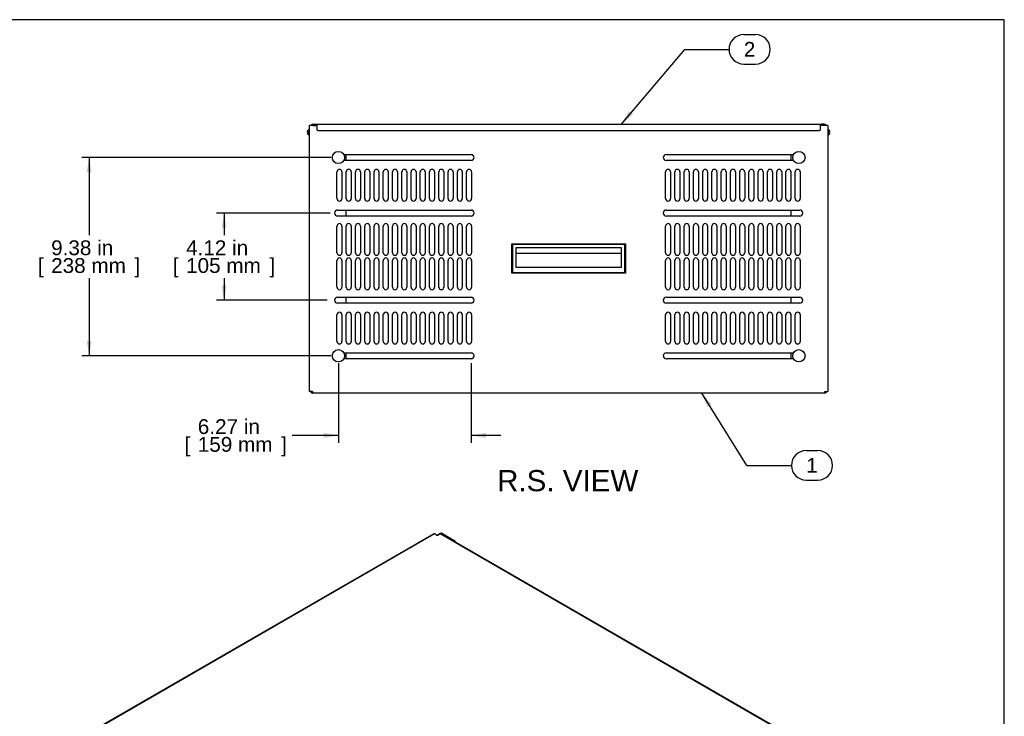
# Model space of a CAD drawing. Header units: inches. Extents: x 0 to 100, y 0 to 75.
# Tile 20 of 20: x 53 to 100, y 42 to 75. Entities that reach past the tile are written whole.
import ezdxf
from ezdxf.enums import TextEntityAlignment as Align

# ---------------------------------------------------------------- set-up
doc = ezdxf.new("R2010")
doc.units = ezdxf.units.IN
doc.header["$MEASUREMENT"] = 0
for name, color, linetype in [('COM57176-26', 7, 'Continuous'), ('COM57177-2', 7, 'Continuous'), ('COM57179-6S', 7, 'Continuous'), ('Default', 7, 'Continuous'), ('HAN13044', 7, 'Continuous'), ('SCS19417', 7, 'Continuous'), ('SCS19496', 7, 'Continuous')]:
    doc.layers.add(name, color=color, linetype=linetype)
doc.styles.add('SEACAD_Arial', font='arial.ttf')
doc.dimstyles.new('WEB', dxfattribs={"dimtxt": 0.7, "dimasz": 0.7, "dimexe": 0.35, "dimexo": 0.35, "dimgap": 0.175, "dimtad": 0, "dimtih": 1, "dimtoh": 1, "dimzin": 4, "dimdsep": 46, "dimtxsty": 'SEACAD_Arial', "dimblk1": '_SE_FILLED', "dimblk2": '_SE_FILLED', "dimsah": 1, "dimcen": 0.35, "dimadec": 0, "dimazin": 0, "dimtfac": 0.8, "dimtdec": 0, "dimtofl": 0, "dimtmove": 0, "dimatfit": 3, "dimfxl": 1, "dimtolj": 1, "dimtzin": 4, "dimarcsym": 0})

# ---------------------------------------------------------------- blocks, each defined once
blk = doc.blocks.new('SEANNOT_GROUP1')
at = {"layer": 'Default', "linetype": 'Continuous'}
blk.add_hatch(color=7, dxfattribs=at).paths.add_polyline_path([(86.106, 56.746), (85.635, 57.277), (85.909, 56.622)])
at = {"layer": 'Default', "color": 7, "linetype": 'Continuous'}
for p, q in [((90.575, 54.565), (91.123, 54.565)), ((87.775, 53.865), (89.875, 53.865)), ((90.575, 53.165), (91.123, 53.165))]:
    blk.add_line(p, q, dxfattribs=at)
blk.add_lwpolyline([(87.775, 53.865), (85.635, 57.277)], dxfattribs=at)
for centre, start, end in [((90.575, 53.865), 90, 270), ((91.123, 53.865), 270, 90)]:
    blk.add_arc(centre, 0.7, start, end, dxfattribs=at)
at = {"layer": 'Default', "color": 7, "linetype": 'Continuous', "style": 'SEACAD_Arial'}
blk.add_text('1', height=0.7, dxfattribs=at).set_placement((90.575, 54.215), align=Align.TOP_LEFT)
blk = doc.blocks.new('SEANNOT_GROUP2')
at = {"layer": 'Default', "linetype": 'Continuous'}
blk.add_hatch(color=7, dxfattribs=at).paths.add_polyline_path([(82.195, 70.609), (81.831, 69.999), (82.373, 70.458)])
at = {"layer": 'Default', "color": 7, "linetype": 'Continuous'}
for p, q in [((87.627, 74.235), (88.175, 74.235)), ((84.827, 73.535), (86.927, 73.535)), ((87.627, 72.835), (88.175, 72.835))]:
    blk.add_line(p, q, dxfattribs=at)
blk.add_lwpolyline([(84.827, 73.535), (81.831, 69.999)], dxfattribs=at)
for centre, start, end in [((87.627, 73.535), 90, 270), ((88.175, 73.535), 270, 90)]:
    blk.add_arc(centre, 0.7, start, end, dxfattribs=at)
at = {"layer": 'Default', "color": 7, "linetype": 'Continuous', "style": 'SEACAD_Arial'}
blk.add_text('2', height=0.7, dxfattribs=at).set_placement((87.627, 73.885), align=Align.TOP_LEFT)
blk = doc.blocks.new('SE5')
at = {"layer": 'COM57176-26', "color": 7, "linetype": 'Continuous'}
for p, q in [((67.096, 57.363), (67.096, 69.927)), ((67.182, 69.927), (67.096, 69.927)), ((67.447, 69.927), (67.182, 69.927)), ((91.51, 69.927), (91.246, 69.927)), ((91.596, 69.927), (91.51, 69.927)), ((91.596, 69.927), (91.596, 57.363)), ((68.718, 68.561), (74.737, 68.561)), ((83.956, 68.561), (89.975, 68.561)), ((74.737, 68.28), (68.718, 68.28)), ((89.975, 68.28), (83.956, 68.28)), ((68.4, 66.476), (68.4, 67.741)), ((68.635, 67.741), (68.635, 66.476)), ((68.838, 66.476), (68.838, 67.741)), ((69.073, 67.741), (69.073, 66.476)), ((69.275, 66.476), (69.275, 67.741)), ((69.51, 67.741), (69.51, 66.476)), ((69.713, 66.476), (69.713, 67.741)), ((69.948, 67.741), (69.948, 66.476)), ((70.15, 66.476), (70.15, 67.741)), ((70.385, 67.741), (70.385, 66.476)), ((70.588, 66.476), (70.588, 67.741)), ((70.823, 67.741), (70.823, 66.476)), ((71.025, 66.476), (71.025, 67.741)), ((71.26, 67.741), (71.26, 66.476)), ((71.463, 66.476), (71.463, 67.741)), ((71.698, 67.741), (71.698, 66.476)), ((71.9, 66.476), (71.9, 67.741)), ((72.135, 67.741), (72.135, 66.476)), ((72.338, 66.476), (72.338, 67.741)), ((72.573, 67.741), (72.573, 66.476)), ((72.775, 66.476), (72.775, 67.741)), ((73.01, 67.741), (73.01, 66.476)), ((73.213, 66.476), (73.213, 67.741)), ((73.448, 67.741), (73.448, 66.476)), ((73.65, 66.476), (73.65, 67.741)), ((73.885, 67.741), (73.885, 66.476)), ((74.088, 66.476), (74.088, 67.741)), ((74.323, 67.741), (74.323, 66.476)), ((74.525, 66.476), (74.525, 67.741)), ((74.76, 67.741), (74.76, 66.476)), ((83.932, 66.476), (83.932, 67.741)), ((84.167, 67.741), (84.167, 66.476)), ((84.369, 66.476), (84.369, 67.741)), ((84.604, 67.741), (84.604, 66.476)), ((84.807, 66.476), (84.807, 67.741)), ((85.042, 67.741), (85.042, 66.476)), ((85.244, 66.476), (85.244, 67.741)), ((85.479, 67.741), (85.479, 66.476)), ((85.682, 66.476), (85.682, 67.741)), ((85.917, 67.741), (85.917, 66.476)), ((86.119, 66.476), (86.119, 67.741)), ((86.354, 67.741), (86.354, 66.476)), ((86.557, 66.476), (86.557, 67.741)), ((86.792, 67.741), (86.792, 66.476)), ((86.994, 66.476), (86.994, 67.741)), ((87.229, 67.741), (87.229, 66.476)), ((87.432, 66.476), (87.432, 67.741)), ((87.667, 67.741), (87.667, 66.476)), ((87.869, 66.476), (87.869, 67.741)), ((88.104, 67.741), (88.104, 66.476)), ((88.307, 66.476), (88.307, 67.741)), ((88.542, 67.741), (88.542, 66.476)), ((88.744, 66.476), (88.744, 67.741)), ((88.979, 67.741), (88.979, 66.476)), ((89.182, 66.476), (89.182, 67.741)), ((89.417, 67.741), (89.417, 66.476)), ((89.619, 66.476), (89.619, 67.741)), ((89.854, 67.741), (89.854, 66.476)), ((90.057, 66.476), (90.057, 67.741)), ((90.292, 67.741), (90.292, 66.476)), ((68.424, 65.936), (74.737, 65.936)), ((74.737, 65.655), (68.424, 65.655)), ((83.956, 65.936), (90.268, 65.936)), ((90.268, 65.655), (83.956, 65.655)), ((68.4, 63.913), (68.4, 65.178)), ((68.635, 65.178), (68.635, 63.913)), ((68.838, 63.913), (68.838, 65.178)), ((69.073, 65.178), (69.073, 63.913)), ((69.275, 63.913), (69.275, 65.178)), ((69.51, 65.178), (69.51, 63.913)), ((69.713, 63.913), (69.713, 65.178)), ((69.948, 65.178), (69.948, 63.913)), ((70.15, 63.913), (70.15, 65.178)), ((70.385, 65.178), (70.385, 63.913)), ((70.588, 63.913), (70.588, 65.178)), ((70.823, 65.178), (70.823, 63.913)), ((71.025, 63.913), (71.025, 65.178)), ((71.26, 65.178), (71.26, 63.913)), ((71.463, 63.913), (71.463, 65.178)), ((71.698, 65.178), (71.698, 63.913)), ((71.9, 63.913), (71.9, 65.178)), ((72.135, 65.178), (72.135, 63.913)), ((72.338, 63.913), (72.338, 65.178)), ((72.573, 65.178), (72.573, 63.913)), ((72.775, 63.913), (72.775, 65.178)), ((73.01, 65.178), (73.01, 63.913)), ((73.213, 63.913), (73.213, 65.178)), ((73.448, 65.178), (73.448, 63.913)), ((73.65, 63.913), (73.65, 65.178)), ((73.885, 65.178), (73.885, 63.913)), ((74.088, 63.913), (74.088, 65.178)), ((74.323, 65.178), (74.323, 63.913)), ((74.525, 63.913), (74.525, 65.178)), ((74.76, 65.178), (74.76, 63.913)), ((83.932, 63.913), (83.932, 65.178)), ((84.167, 65.178), (84.167, 63.913)), ((84.369, 63.913), (84.369, 65.178)), ((84.604, 65.178), (84.604, 63.913)), ((84.807, 63.913), (84.807, 65.178)), ((85.042, 65.178), (85.042, 63.913)), ((85.244, 63.913), (85.244, 65.178)), ((85.479, 65.178), (85.479, 63.913)), ((85.682, 63.913), (85.682, 65.178)), ((85.917, 65.178), (85.917, 63.913)), ((86.119, 63.913), (86.119, 65.178)), ((86.354, 65.178), (86.354, 63.913)), ((86.557, 63.913), (86.557, 65.178)), ((86.792, 65.178), (86.792, 63.913)), ((86.994, 63.913), (86.994, 65.178)), ((87.229, 65.178), (87.229, 63.913)), ((87.432, 63.913), (87.432, 65.178)), ((87.667, 65.178), (87.667, 63.913)), ((87.869, 63.913), (87.869, 65.178)), ((88.104, 65.178), (88.104, 63.913)), ((88.307, 63.913), (88.307, 65.178)), ((88.542, 65.178), (88.542, 63.913)), ((88.744, 63.913), (88.744, 65.178)), ((88.979, 65.178), (88.979, 63.913)), ((89.182, 63.913), (89.182, 65.178)), ((89.417, 65.178), (89.417, 63.913)), ((89.619, 63.913), (89.619, 65.178)), ((89.854, 65.178), (89.854, 63.913)), ((90.057, 63.913), (90.057, 65.178)), ((90.292, 65.178), (90.292, 63.913)), ((68.4, 62.288), (68.4, 63.553)), ((68.635, 63.553), (68.635, 62.288)), ((68.838, 62.288), (68.838, 63.553)), ((69.073, 63.553), (69.073, 62.288)), ((69.275, 62.288), (69.275, 63.553)), ((69.51, 63.553), (69.51, 62.288)), ((69.713, 62.288), (69.713, 63.553)), ((69.948, 63.553), (69.948, 62.288)), ((70.15, 62.288), (70.15, 63.553)), ((70.385, 63.553), (70.385, 62.288)), ((70.588, 62.288), (70.588, 63.553)), ((70.823, 63.553), (70.823, 62.288)), ((71.025, 62.288), (71.025, 63.553)), ((71.26, 63.553), (71.26, 62.288)), ((71.463, 62.288), (71.463, 63.553)), ((71.698, 63.553), (71.698, 62.288)), ((71.9, 62.288), (71.9, 63.553)), ((72.135, 63.553), (72.135, 62.288)), ((72.338, 62.288), (72.338, 63.553)), ((72.573, 63.553), (72.573, 62.288)), ((72.775, 62.288), (72.775, 63.553)), ((73.01, 63.553), (73.01, 62.288)), ((73.213, 62.288), (73.213, 63.553)), ((73.448, 63.553), (73.448, 62.288)), ((73.65, 62.288), (73.65, 63.553)), ((73.885, 63.553), (73.885, 62.288)), ((74.088, 62.288), (74.088, 63.553)), ((74.323, 63.553), (74.323, 62.288)), ((74.525, 62.288), (74.525, 63.553)), ((74.76, 63.553), (74.76, 62.288)), ((83.932, 62.288), (83.932, 63.553)), ((84.167, 63.553), (84.167, 62.288)), ((84.369, 62.288), (84.369, 63.553)), ((84.604, 63.553), (84.604, 62.288)), ((84.807, 62.288), (84.807, 63.553)), ((85.042, 63.553), (85.042, 62.288)), ((85.244, 62.288), (85.244, 63.553)), ((85.479, 63.553), (85.479, 62.288)), ((85.682, 62.288), (85.682, 63.553)), ((85.917, 63.553), (85.917, 62.288)), ((86.119, 62.288), (86.119, 63.553)), ((86.354, 63.553), (86.354, 62.288)), ((86.557, 62.288), (86.557, 63.553)), ((86.792, 63.553), (86.792, 62.288)), ((86.994, 62.288), (86.994, 63.553)), ((87.229, 63.553), (87.229, 62.288)), ((87.432, 62.288), (87.432, 63.553)), ((87.667, 63.553), (87.667, 62.288)), ((87.869, 62.288), (87.869, 63.553)), ((88.104, 63.553), (88.104, 62.288)), ((88.307, 62.288), (88.307, 63.553)), ((88.542, 63.553), (88.542, 62.288)), ((88.744, 62.288), (88.744, 63.553)), ((88.979, 63.553), (88.979, 62.288)), ((89.182, 62.288), (89.182, 63.553)), ((89.417, 63.553), (89.417, 62.288)), ((89.619, 62.288), (89.619, 63.553)), ((89.854, 63.553), (89.854, 62.288)), ((90.057, 62.288), (90.057, 63.553)), ((90.292, 63.553), (90.292, 62.288)), ((68.424, 61.811), (74.737, 61.811)), ((74.737, 61.53), (68.424, 61.53)), ((83.956, 61.811), (90.268, 61.811)), ((90.268, 61.53), (83.956, 61.53)), ((68.4, 59.726), (68.4, 60.991)), ((68.635, 60.991), (68.635, 59.726)), ((68.838, 59.726), (68.838, 60.991)), ((69.073, 60.991), (69.073, 59.726)), ((69.275, 59.726), (69.275, 60.991)), ((69.51, 60.991), (69.51, 59.726)), ((69.713, 59.726), (69.713, 60.991)), ((69.948, 60.991), (69.948, 59.726)), ((70.15, 59.726), (70.15, 60.991)), ((70.385, 60.991), (70.385, 59.726)), ((70.588, 59.726), (70.588, 60.991)), ((70.823, 60.991), (70.823, 59.726)), ((71.025, 59.726), (71.025, 60.991)), ((71.26, 60.991), (71.26, 59.726)), ((71.463, 59.726), (71.463, 60.991)), ((71.698, 60.991), (71.698, 59.726)), ((71.9, 59.726), (71.9, 60.991)), ((72.135, 60.991), (72.135, 59.726)), ((72.338, 59.726), (72.338, 60.991)), ((72.573, 60.991), (72.573, 59.726)), ((72.775, 59.726), (72.775, 60.991)), ((73.01, 60.991), (73.01, 59.726)), ((73.213, 59.726), (73.213, 60.991)), ((73.448, 60.991), (73.448, 59.726)), ((73.65, 59.726), (73.65, 60.991)), ((73.885, 60.991), (73.885, 59.726)), ((74.088, 59.726), (74.088, 60.991)), ((74.323, 60.991), (74.323, 59.726)), ((74.525, 59.726), (74.525, 60.991)), ((74.76, 60.991), (74.76, 59.726)), ((83.932, 59.726), (83.932, 60.991)), ((84.167, 60.991), (84.167, 59.726)), ((84.369, 59.726), (84.369, 60.991)), ((84.604, 60.991), (84.604, 59.726)), ((84.807, 59.726), (84.807, 60.991)), ((85.042, 60.991), (85.042, 59.726)), ((85.244, 59.726), (85.244, 60.991)), ((85.479, 60.991), (85.479, 59.726)), ((85.682, 59.726), (85.682, 60.991)), ((85.917, 60.991), (85.917, 59.726)), ((86.119, 59.726), (86.119, 60.991)), ((86.354, 60.991), (86.354, 59.726)), ((86.557, 59.726), (86.557, 60.991)), ((86.792, 60.991), (86.792, 59.726)), ((86.994, 59.726), (86.994, 60.991)), ((87.229, 60.991), (87.229, 59.726)), ((87.432, 59.726), (87.432, 60.991)), ((87.667, 60.991), (87.667, 59.726)), ((87.869, 59.726), (87.869, 60.991)), ((88.104, 60.991), (88.104, 59.726)), ((88.307, 59.726), (88.307, 60.991)), ((88.542, 60.991), (88.542, 59.726)), ((88.744, 59.726), (88.744, 60.991)), ((88.979, 60.991), (88.979, 59.726)), ((89.182, 59.726), (89.182, 60.991)), ((89.417, 60.991), (89.417, 59.726)), ((89.619, 59.726), (89.619, 60.991)), ((89.854, 60.991), (89.854, 59.726)), ((90.057, 59.726), (90.057, 60.991)), ((90.292, 60.991), (90.292, 59.726)), ((68.718, 59.186), (74.737, 59.186)), ((83.956, 59.186), (89.975, 59.186)), ((74.737, 58.905), (68.718, 58.905)), ((89.975, 58.905), (83.956, 58.905)), ((67.182, 57.363), (67.096, 57.363)), ((67.24, 57.363), (67.182, 57.363)), ((67.24, 57.363), (67.24, 57.277)), ((91.452, 57.277), (67.24, 57.277)), ((91.452, 57.277), (91.452, 57.363)), ((91.452, 57.363), (91.51, 57.363)), ((91.51, 57.363), (91.596, 57.363))]:
    blk.add_line(p, q, dxfattribs=at)
for centre, radius, start, end in [((74.737, 68.421), 0.14, 270, 90), ((83.956, 68.421), 0.14, 90, 270), ((68.518, 67.741), 0.117, 0, 180), ((68.955, 67.741), 0.117, 0, 180), ((69.393, 67.741), 0.117, 0, 180), ((69.83, 67.741), 0.117, 0, 180), ((70.268, 67.741), 0.117, 0, 180), ((70.705, 67.741), 0.117, 0, 180), ((71.143, 67.741), 0.117, 0, 180), ((71.58, 67.741), 0.117, 0, 180), ((72.018, 67.741), 0.117, 0, 180), ((72.455, 67.741), 0.117, 0, 180), ((72.893, 67.741), 0.117, 0, 180), ((73.33, 67.741), 0.117, 0, 180), ((73.768, 67.741), 0.117, 0, 180), ((74.205, 67.741), 0.117, 0, 180), ((74.643, 67.741), 0.117, 0, 180), ((84.049, 67.741), 0.118, 0, 180), ((84.487, 67.741), 0.117, 0, 180), ((84.924, 67.741), 0.117, 0, 180), ((85.362, 67.741), 0.117, 0, 180), ((85.799, 67.741), 0.117, 0, 180), ((86.237, 67.741), 0.117, 0, 180), ((86.674, 67.741), 0.117, 0, 180), ((87.112, 67.741), 0.117, 0, 180), ((87.549, 67.741), 0.117, 0, 180), ((87.987, 67.741), 0.117, 0, 180), ((88.424, 67.741), 0.117, 0, 180), ((88.862, 67.741), 0.117, 0, 180), ((89.299, 67.741), 0.117, 0, 180), ((89.737, 67.741), 0.117, 0, 180), ((90.174, 67.741), 0.117, 0, 180), ((68.518, 66.476), 0.117, 180, 0), ((68.955, 66.476), 0.117, 180, 0), ((69.393, 66.476), 0.118, 180, 0), ((69.83, 66.476), 0.117, 180, 0), ((70.268, 66.476), 0.117, 180, 0), ((70.705, 66.476), 0.117, 180, 0), ((71.143, 66.476), 0.117, 180, 0), ((71.58, 66.476), 0.117, 180, 0), ((72.018, 66.476), 0.117, 180, 0), ((72.455, 66.476), 0.117, 180, 0), ((72.893, 66.476), 0.117, 180, 0), ((73.33, 66.476), 0.117, 180, 0), ((73.768, 66.476), 0.117, 180, 0), ((74.205, 66.476), 0.117, 180, 0), ((74.643, 66.476), 0.117, 180, 0), ((84.049, 66.476), 0.117, 180, 0), ((84.487, 66.476), 0.117, 180, 0), ((84.924, 66.476), 0.117, 180, 0), ((85.362, 66.476), 0.117, 180, 0), ((85.799, 66.476), 0.117, 180, 0), ((86.237, 66.476), 0.117, 180, 0), ((86.674, 66.476), 0.117, 180, 0), ((87.112, 66.476), 0.117, 180, 0), ((87.549, 66.476), 0.117, 180, 0), ((87.987, 66.476), 0.117, 180, 0), ((88.424, 66.476), 0.117, 180, 0), ((88.862, 66.476), 0.117, 180, 0), ((89.299, 66.476), 0.117, 180, 0), ((89.737, 66.476), 0.117, 180, 0), ((90.174, 66.476), 0.117, 180, 0), ((68.424, 65.796), 0.14, 90, 270), ((74.737, 65.796), 0.141, 270, 90), ((83.956, 65.796), 0.141, 90, 270), ((90.268, 65.796), 0.141, 270, 90), ((68.518, 65.178), 0.117, 0, 180), ((68.955, 65.178), 0.117, 0, 180), ((69.393, 65.178), 0.117, 0, 180), ((69.83, 65.178), 0.117, 0, 180), ((70.268, 65.178), 0.117, 0, 180), ((70.705, 65.178), 0.117, 0, 180), ((71.143, 65.178), 0.117, 0, 180), ((71.58, 65.178), 0.117, 0, 180), ((72.018, 65.178), 0.117, 0, 180), ((72.455, 65.178), 0.117, 0, 180), ((72.893, 65.178), 0.117, 0, 180), ((73.33, 65.178), 0.117, 0, 180), ((73.768, 65.178), 0.117, 0, 180), ((74.205, 65.178), 0.117, 0, 180), ((74.643, 65.178), 0.117, 0, 180), ((84.049, 65.178), 0.117, 0, 180), ((84.487, 65.178), 0.117, 0, 180), ((84.924, 65.178), 0.117, 0, 180), ((85.362, 65.178), 0.117, 0, 180), ((85.799, 65.178), 0.117, 0, 180), ((86.237, 65.178), 0.117, 0, 180), ((86.674, 65.178), 0.117, 0, 180), ((87.112, 65.178), 0.117, 0, 180), ((87.549, 65.178), 0.117, 0, 180), ((87.987, 65.178), 0.117, 0, 180), ((88.424, 65.178), 0.117, 0, 180), ((88.862, 65.178), 0.117, 0, 180), ((89.299, 65.178), 0.117, 0, 180), ((89.737, 65.178), 0.117, 0, 180), ((90.174, 65.178), 0.117, 0, 180), ((68.518, 63.913), 0.117, 180, 360), ((68.955, 63.913), 0.117, 180, 360), ((69.393, 63.913), 0.117, 180, 360), ((69.83, 63.913), 0.117, 180, 360), ((70.268, 63.913), 0.117, 180, 360), ((70.705, 63.913), 0.117, 180, 360), ((71.143, 63.913), 0.117, 180, 360), ((71.58, 63.913), 0.117, 180, 360), ((72.018, 63.913), 0.117, 180, 360), ((72.455, 63.913), 0.117, 180, 360), ((72.893, 63.913), 0.117, 180, 360), ((73.33, 63.913), 0.117, 180, 360), ((73.768, 63.913), 0.117, 180, 360), ((74.205, 63.913), 0.117, 180, 360), ((74.643, 63.913), 0.117, 180, 360), ((84.049, 63.913), 0.117, 180, 0), ((84.487, 63.913), 0.117, 180, 0), ((84.924, 63.913), 0.117, 180, 0), ((85.362, 63.913), 0.117, 180, 0), ((85.799, 63.913), 0.117, 180, 0), ((86.237, 63.913), 0.117, 180, 0), ((86.674, 63.913), 0.117, 180, 0), ((87.112, 63.913), 0.117, 180, 0), ((87.549, 63.913), 0.117, 180, 0), ((87.987, 63.913), 0.117, 180, 0), ((88.424, 63.913), 0.117, 180, 0), ((88.862, 63.913), 0.117, 180, 0), ((89.299, 63.913), 0.117, 180, 0), ((89.737, 63.913), 0.117, 180, 0), ((90.174, 63.913), 0.117, 180, 0), ((68.518, 63.553), 0.117, 0, 180), ((68.955, 63.553), 0.117, 0, 180), ((69.393, 63.553), 0.117, 0, 180), ((69.83, 63.553), 0.117, 0, 180), ((70.268, 63.553), 0.117, 0, 180), ((70.705, 63.553), 0.117, 0, 180), ((71.143, 63.553), 0.117, 0, 180), ((71.58, 63.553), 0.117, 0, 180), ((72.018, 63.553), 0.117, 0, 180), ((72.455, 63.553), 0.117, 0, 180), ((72.893, 63.553), 0.117, 0, 180), ((73.33, 63.553), 0.117, 0, 180), ((73.768, 63.553), 0.117, 0, 180), ((74.205, 63.553), 0.117, 0, 180), ((74.643, 63.553), 0.117, 0, 180), ((84.049, 63.553), 0.117, 0, 180), ((84.487, 63.553), 0.117, 0, 180), ((84.924, 63.553), 0.117, 0, 180), ((85.362, 63.553), 0.117, 0, 180), ((85.799, 63.553), 0.117, 0, 180), ((86.237, 63.553), 0.117, 0, 180), ((86.674, 63.553), 0.117, 0, 180), ((87.112, 63.553), 0.117, 0, 180), ((87.549, 63.553), 0.117, 0, 180), ((87.987, 63.553), 0.117, 0, 180), ((88.424, 63.553), 0.117, 0, 180), ((88.862, 63.553), 0.117, 0, 180), ((89.299, 63.553), 0.117, 0, 180), ((89.737, 63.553), 0.117, 0, 180), ((90.174, 63.553), 0.117, 0, 180), ((68.518, 62.288), 0.117, 180, 0), ((68.955, 62.288), 0.117, 180, 0), ((69.393, 62.288), 0.117, 180, 0), ((69.83, 62.288), 0.117, 180, 0), ((70.268, 62.288), 0.117, 180, 0), ((70.705, 62.288), 0.117, 180, 0), ((71.143, 62.288), 0.117, 180, 0), ((71.58, 62.288), 0.117, 180, 0), ((72.018, 62.288), 0.117, 180, 0), ((72.455, 62.288), 0.117, 180, 0), ((72.893, 62.288), 0.117, 180, 0), ((73.33, 62.288), 0.117, 180, 0), ((73.768, 62.288), 0.117, 180, 0), ((74.205, 62.288), 0.117, 180, 0), ((74.643, 62.288), 0.117, 180, 0), ((84.049, 62.288), 0.117, 180, 0), ((84.487, 62.288), 0.117, 180, 0), ((84.924, 62.288), 0.117, 180, 0), ((85.362, 62.288), 0.117, 180, 0), ((85.799, 62.288), 0.117, 180, 0), ((86.237, 62.288), 0.117, 180, 0), ((86.674, 62.288), 0.117, 180, 0), ((87.112, 62.288), 0.117, 180, 0), ((87.549, 62.288), 0.117, 180, 0), ((87.987, 62.288), 0.117, 180, 0), ((88.424, 62.288), 0.117, 180, 0), ((88.862, 62.288), 0.117, 180, 0), ((89.299, 62.288), 0.117, 180, 0), ((89.737, 62.288), 0.117, 180, 0), ((90.174, 62.288), 0.117, 180, 0), ((68.424, 61.671), 0.14, 90, 270), ((74.737, 61.671), 0.14, 270, 90), ((83.956, 61.671), 0.14, 90, 270), ((90.268, 61.671), 0.14, 270, 90), ((68.518, 60.991), 0.117, 0, 180), ((68.955, 60.991), 0.117, 0, 180), ((69.393, 60.991), 0.117, 0, 180), ((69.83, 60.991), 0.117, 0, 180), ((70.268, 60.991), 0.117, 0, 180), ((70.705, 60.991), 0.117, 0, 180), ((71.143, 60.991), 0.117, 0, 180), ((71.58, 60.991), 0.117, 0, 180), ((72.018, 60.991), 0.117, 0, 180), ((72.455, 60.991), 0.117, 0, 180), ((72.893, 60.991), 0.117, 0, 180), ((73.33, 60.991), 0.117, 0, 180), ((73.768, 60.991), 0.117, 0, 180), ((74.205, 60.991), 0.117, 0, 180), ((74.643, 60.991), 0.117, 0, 180), ((84.049, 60.991), 0.117, 0, 180), ((84.487, 60.991), 0.117, 0, 180), ((84.924, 60.991), 0.118, 0, 180), ((85.362, 60.991), 0.117, 0, 180), ((85.799, 60.991), 0.117, 0, 180), ((86.237, 60.991), 0.117, 0, 180), ((86.674, 60.991), 0.117, 0, 180), ((87.112, 60.991), 0.118, 0, 180), ((87.549, 60.991), 0.117, 0, 180), ((87.987, 60.991), 0.117, 0, 180), ((88.424, 60.991), 0.118, 0, 180), ((88.862, 60.991), 0.117, 0, 180), ((89.299, 60.991), 0.117, 0, 180), ((89.737, 60.991), 0.117, 0, 180), ((90.174, 60.991), 0.117, 0, 180), ((68.518, 59.726), 0.117, 180, 0), ((68.955, 59.726), 0.117, 180, 0), ((69.393, 59.726), 0.118, 180, 0), ((69.83, 59.726), 0.117, 180, 0), ((70.268, 59.726), 0.117, 180, 0), ((70.705, 59.726), 0.117, 180, 0), ((71.143, 59.726), 0.117, 180, 0), ((71.58, 59.726), 0.117, 180, 0), ((72.018, 59.726), 0.117, 180, 0), ((72.455, 59.726), 0.117, 180, 0), ((72.893, 59.726), 0.117, 180, 0), ((73.33, 59.726), 0.117, 180, 0), ((73.768, 59.726), 0.117, 180, 0), ((74.205, 59.726), 0.117, 180, 0), ((74.643, 59.726), 0.117, 180, 0), ((84.049, 59.726), 0.117, 180, 0), ((84.487, 59.726), 0.117, 180, 0), ((84.924, 59.726), 0.117, 180, 0), ((85.362, 59.726), 0.117, 180, 0), ((85.799, 59.726), 0.117, 180, 0), ((86.237, 59.726), 0.117, 180, 0), ((86.674, 59.726), 0.117, 180, 0), ((87.112, 59.726), 0.117, 180, 0), ((87.549, 59.726), 0.117, 180, 0), ((87.987, 59.726), 0.117, 180, 0), ((88.424, 59.726), 0.117, 180, 0), ((88.862, 59.726), 0.117, 180, 0), ((89.299, 59.726), 0.117, 180, 0), ((89.737, 59.726), 0.117, 180, 0), ((90.174, 59.726), 0.117, 180, 0), ((74.737, 59.046), 0.14, 270, 90), ((83.956, 59.046), 0.14, 90, 270), ((67.24, 57.363), 0.086, 180, 270), ((67.24, 57.363), 0.029, 180, 270), ((91.452, 57.363), 0.086, 270, 0), ((91.452, 57.363), 0.029, 270, 0)]:
    blk.add_arc(centre, radius, start, end, dxfattribs=at)
at = {"layer": 'COM57177-2', "color": 7, "linetype": 'Continuous'}
for p, q in [((67.267, 69.999), (67.4, 69.999)), ((67.267, 69.942), (67.4, 69.942)), ((67.4, 69.999), (67.447, 69.999)), ((67.447, 69.942), (67.4, 69.942)), ((67.447, 69.999), (91.246, 69.999)), ((67.447, 69.999), (67.447, 69.913)), ((67.447, 69.913), (67.447, 69.762)), ((91.246, 69.913), (91.246, 69.999)), ((91.246, 69.999), (91.292, 69.999)), ((91.292, 69.942), (91.246, 69.942)), ((91.246, 69.762), (91.246, 69.913)), ((91.426, 69.999), (91.292, 69.999)), ((91.426, 69.942), (91.292, 69.942)), ((67.509, 69.699), (91.183, 69.699))]:
    blk.add_line(p, q, dxfattribs=at)
for centre, radius, start, end in [((67.267, 69.913), 0.086, 90, 170.6311), ((67.267, 69.913), 0.029, 90, 151.1343), ((91.426, 69.913), 0.086, 9.3689, 90), ((91.426, 69.913), 0.029, 28.8657, 90), ((67.509, 69.762), 0.0625, 180, 270), ((91.183, 69.762), 0.0625, 270, 0)]:
    blk.add_arc(centre, radius, start, end, dxfattribs=at)
at = {"layer": 'COM57179-6S', "color": 7, "linetype": 'Continuous'}
for p, q in [((68.839, 68.28), (68.839, 68.561)), ((89.853, 68.561), (89.853, 68.28)), ((68.839, 66.459), (68.839, 67.758)), ((89.853, 67.758), (89.853, 66.459)), ((68.839, 65.655), (68.839, 65.936)), ((89.853, 65.936), (89.853, 65.655)), ((68.839, 63.896), (68.839, 65.196)), ((89.853, 65.196), (89.853, 63.896)), ((68.839, 62.271), (68.839, 63.571)), ((89.853, 63.571), (89.853, 62.271)), ((68.839, 61.53), (68.839, 61.811)), ((89.853, 61.811), (89.853, 61.53)), ((68.839, 59.709), (68.839, 61.008)), ((89.853, 61.008), (89.853, 59.709)), ((68.839, 58.905), (68.839, 59.186)), ((89.853, 59.186), (89.853, 58.905))]:
    blk.add_line(p, q, dxfattribs=at)
at = {"layer": 'HAN13044', "color": 7, "linetype": 'Continuous'}
for p, q in [((76.659, 62.946), (76.659, 64.344)), ((76.659, 64.344), (82.034, 64.344)), ((76.697, 64.306), (76.659, 64.344)), ((81.996, 64.306), (76.697, 64.306)), ((76.697, 64.306), (76.697, 62.984)), ((81.996, 64.306), (82.034, 64.344)), ((81.996, 62.984), (81.996, 64.306)), ((82.034, 64.344), (82.034, 62.946)), ((76.866, 63.223), (76.866, 64.163)), ((76.866, 64.163), (81.826, 64.163)), ((76.866, 63.896), (81.826, 63.896)), ((81.826, 64.163), (81.826, 63.223)), ((76.659, 62.946), (76.697, 62.984)), ((82.034, 62.946), (76.659, 62.946)), ((76.697, 62.984), (81.996, 62.984)), ((81.826, 63.223), (76.866, 63.223)), ((82.034, 62.946), (81.996, 62.984))]:
    blk.add_line(p, q, dxfattribs=at)
at = {"layer": 'SCS19417', "color": 7, "linetype": 'Continuous'}
for p, q in [((67.053, 69.642), (67.011, 69.642)), ((67.011, 69.588), (67.053, 69.588)), ((67.029, 69.702), (67.028, 69.702)), ((67.029, 69.527), (67.028, 69.527)), ((67.061, 69.642), (67.053, 69.642)), ((67.053, 69.588), (67.061, 69.588)), ((67.088, 69.74), (67.061, 69.74)), ((67.061, 69.588), (67.061, 69.642)), ((67.061, 69.642), (67.061, 69.642)), ((67.061, 69.588), (67.061, 69.588)), ((67.061, 69.49), (67.088, 69.49)), ((91.631, 69.74), (91.604, 69.74)), ((91.604, 69.49), (91.631, 69.49)), ((91.631, 69.642), (91.631, 69.642)), ((91.631, 69.588), (91.631, 69.642)), ((91.64, 69.642), (91.631, 69.642)), ((91.631, 69.588), (91.631, 69.588)), ((91.631, 69.588), (91.64, 69.588)), ((91.681, 69.642), (91.64, 69.642)), ((91.64, 69.588), (91.681, 69.588)), ((91.664, 69.702), (91.665, 69.702)), ((91.664, 69.527), (91.665, 69.527))]:
    blk.add_line(p, q, dxfattribs=at)
for centre, radius, start, end in [((67.16, 69.632), 0.15, 135.8673, 151.9413), ((67.16, 69.598), 0.15, 208.046, 224.1327), ((67.061, 69.728), 0.012, 90, 135.8673), ((67.061, 69.502), 0.012, 224.1327, 270), ((67.088, 69.732), 0.008, 0, 90), ((67.088, 69.498), 0.008, 270, 0), ((91.604, 69.732), 0.008, 90, 180), ((91.604, 69.498), 0.008, 180, 270), ((91.631, 69.728), 0.012, 44.1327, 90), ((91.631, 69.502), 0.012, 270, 315.8673), ((91.532, 69.632), 0.15, 28.046, 44.1327), ((91.532, 69.598), 0.15, 315.8673, 331.9413)]:
    blk.add_arc(centre, radius, start, end, dxfattribs=at)
for points in [[(67.011, 69.642), (67.012, 69.652), (67.014, 69.663), (67.02, 69.683), (67.024, 69.693), (67.029, 69.702)], [(67.029, 69.527), (67.024, 69.536), (67.02, 69.546), (67.014, 69.567), (67.012, 69.577), (67.011, 69.588)], [(91.664, 69.702), (91.669, 69.693), (91.673, 69.683), (91.679, 69.663), (91.68, 69.652), (91.681, 69.642)], [(91.681, 69.588), (91.68, 69.577), (91.679, 69.567), (91.673, 69.546), (91.669, 69.536), (91.664, 69.527)]]:
    blk.add_open_spline(points, degree=3, knots=[0, 0, 0, 0, 0.5, 0.5, 1, 1, 1, 1], dxfattribs=at)
at = {"layer": 'SCS19496', "color": 7, "linetype": 'Continuous'}
for centre in [(68.464, 68.421), (90.228, 68.421), (68.464, 59.046), (90.228, 59.046)]:
    blk.add_circle(centre, 0.29, dxfattribs=at)
blk = doc.blocks.new('SE6')
at = {"layer": 'COM57176-26', "color": 7, "linetype": 'Continuous'}
for p, q in [((73.129, 50.564), (73.261, 50.64)), ((73.342, 50.616), (73.926, 50.279)), ((73.342, 50.612), (73.342, 50.616)), ((73.382, 50.64), (73.966, 50.302)), ((73.966, 50.302), (73.926, 50.279)), ((73.926, 50.279), (73.926, 50.274)), ((73.966, 50.302), (73.966, 50.251))]:
    blk.add_line(p, q, dxfattribs=at)
for major_axis, end_param in [((-0.086, 0), 5.497787), ((-0.029, 0), 4.57494)]:
    blk.add_ellipse((73.321, 50.605), major_axis=major_axis, ratio=0.57735, start_param=3.926991, end_param=end_param, dxfattribs=at)
at = {"layer": 'COM57177-2', "color": 7, "linetype": 'Continuous'}
for p, q in [((72.97, 50.63), (56.141, 40.914)), ((73.013, 50.626), (56.184, 40.91)), ((73.108, 50.57), (73.013, 50.626)), ((73.269, 50.625), (73.174, 50.57)), ((90.103, 40.905), (73.269, 50.625)), ((90.146, 40.909), (73.312, 50.629))]:
    blk.add_line(p, q, dxfattribs=at)
for centre, major_axis, start_param, end_param in [((73.013, 50.555), (0.043, -0.0745), 2.356194, 3.141593), ((73.141, 50.589), (0.0466, 0), 3.926991, 5.497787), ((73.269, 50.555), (-0.043, -0.0745), 3.141593, 3.926991)]:
    blk.add_ellipse(centre, major_axis=major_axis, ratio=0.57735, start_param=start_param, end_param=end_param, dxfattribs=at)
blk = doc.blocks.new('DMBLK126')
at = {"layer": 'Default', "linetype": 'Continuous', "transparency": 16777216}
for points in [[(56.569, 67.721), (56.803, 67.721), (56.686, 68.421)], [(56.569, 59.746), (56.686, 59.046), (56.803, 59.746)]]:
    blk.add_hatch(color=7, dxfattribs=at).paths.add_polyline_path(points)
at = {"layer": 'Default', "color": 7, "linetype": 'Continuous', "transparency": 16777216}
for p, q in [((68.114, 68.421), (56.336, 68.421)), ((56.686, 68.421), (56.686, 64.748)), ((56.686, 62.718), (56.686, 59.046)), ((68.114, 59.046), (56.336, 59.046))]:
    blk.add_line(p, q, dxfattribs=at)
at = {"layer": 'Default', "color": 7, "linetype": 'Continuous', "transparency": 16777216, "style": 'SEACAD_Arial'}
for s, p in [('9.38 in', (54.89, 64.503)), ('[', (54.266, 63.663)), ('238 mm', (54.89, 63.663)), (']', (58.832, 63.663))]:
    blk.add_text(s, height=0.7, dxfattribs=at).set_placement(p, align=Align.TOP_LEFT)
blk = doc.blocks.new('_SE_FILLED')
at = {"color": 0}
blk.add_line((0, 0), (-1, 0), dxfattribs=at)
blk.add_solid([(0, 0), (-1, -0.1665), (-1, 0.1665), (0, 0)], dxfattribs=at)
blk = doc.blocks.new('DMBLK131')
at = {"layer": 'Default', "linetype": 'Continuous', "transparency": 16777216}
for points in [[(67.764, 55.16), (68.464, 55.277), (67.764, 55.394)], [(75.437, 55.16), (75.437, 55.394), (74.737, 55.277)]]:
    blk.add_hatch(color=7, dxfattribs=at).paths.add_polyline_path(points)
at = {"layer": 'Default', "color": 7, "linetype": 'Continuous', "transparency": 16777216}
for p, q in [((68.464, 58.696), (68.464, 54.927)), ((74.737, 58.696), (74.737, 54.927)), ((68.464, 55.277), (66.281, 55.277)), ((76.137, 55.277), (74.737, 55.277))]:
    blk.add_line(p, q, dxfattribs=at)
at = {"layer": 'Default', "color": 7, "linetype": 'Continuous', "transparency": 16777216, "style": 'SEACAD_Arial'}
for s, p in [('6.27 in', (61.821, 56.047)), ('[', (61.197, 55.207)), ('159 mm', (61.821, 55.207)), (']', (65.762, 55.207))]:
    blk.add_text(s, height=0.7, dxfattribs=at).set_placement(p, align=Align.TOP_LEFT)
blk = doc.blocks.new('DMBLK132')
at = {"layer": 'Default', "linetype": 'Continuous', "transparency": 16777216}
for points in [[(62.946, 65.096), (63.179, 65.096), (63.063, 65.796)], [(62.946, 62.371), (63.063, 61.671), (63.179, 62.371)]]:
    blk.add_hatch(color=7, dxfattribs=at).paths.add_polyline_path(points)
at = {"layer": 'Default', "color": 7, "linetype": 'Continuous', "transparency": 16777216}
for p, q in [((68.074, 65.796), (62.713, 65.796)), ((63.063, 65.796), (63.063, 64.748)), ((63.063, 62.718), (63.063, 61.671)), ((67.934, 61.671), (62.713, 61.671))]:
    blk.add_line(p, q, dxfattribs=at)
at = {"layer": 'Default', "color": 7, "linetype": 'Continuous', "transparency": 16777216, "style": 'SEACAD_Arial'}
for s, p in [('4.12 in', (61.267, 64.503)), ('[', (60.643, 63.663)), ('105 mm', (61.267, 63.663)), (']', (65.208, 63.663))]:
    blk.add_text(s, height=0.7, dxfattribs=at).set_placement(p, align=Align.TOP_LEFT)

msp = doc.modelspace()

# ---------------------------------------------------------------- linework, layer by layer
at = {"layer": 'Default', "color": 7, "linetype": 'Continuous'}
for p, q in [((99.937, 74.937), (0, 74.937)), ((99.937, 0), (99.937, 74.938))]:
    msp.add_line(p, q, dxfattribs=at)

# ---------------------------------------------------------------- block references
at = {"layer": 'Default'}
for name in ['SEANNOT_GROUP2', 'SE5', 'SEANNOT_GROUP1', 'SE6']:
    msp.add_blockref(name, (0, 0), dxfattribs=at)

# ---------------------------------------------------------------- texts
at = {"layer": 'Default', "color": 7, "linetype": 'Continuous', "style": 'SEACAD_Arial'}
msp.add_text('R.S. VIEW', height=1, dxfattribs=at).set_placement((75.966, 53.642), align=Align.TOP_LEFT)

# ---------------------------------------------------------------- dimensions: what is measured, and where the dimension line sits
at = {"layer": 'Default', "color": 7, "linetype": 'Continuous'}
for base, p1, p2, angle, picture, middle, dimtype in [((56.686043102, 68.420912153), (68.464231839, 68.420912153), (68.464231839, 59.045912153), 270, 'DMBLK126', (56.686043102, 63.733412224), 161), ((63.062765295, 61.670912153), (68.424231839, 65.795912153), (68.283731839, 61.670912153), 90, 'DMBLK132', (63.062765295, 63.733412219), 160), ((74.737, 55.277), (74.737, 59.046), (68.464, 59.046), 180, 'DMBLK131', (66.281, 55.277), 161)]:
    dim = msp.add_linear_dim(base=base, p1=p1, p2=p2, angle=angle, text='\\A1;<>', dimstyle='WEB', override={"dimpost": '\\X'}, dxfattribs=at)
    dim.commit()
    dim.dimension.update_dxf_attribs({"geometry": picture, "text_midpoint": middle, "dimtype": dimtype})

doc.saveas('drawing.dxf')
